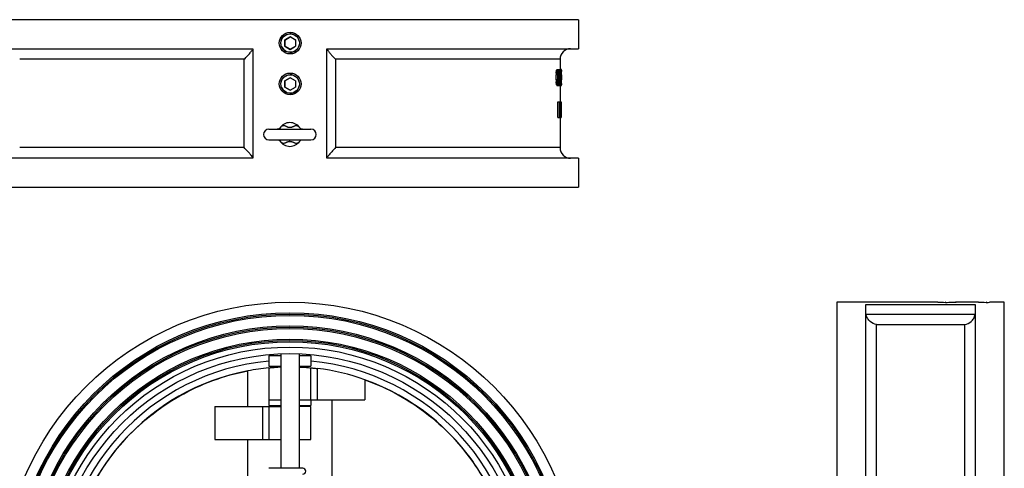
# Model space of a CAD drawing. Header units: millimetres. Extents: x 35 to 1506, y -73 to 359.
# Tile 13 of 13: x 1132 to 1506, y 189 to 359. Entities that reach past the tile are written whole.
import ezdxf

# ---------------------------------------------------------------- set-up
doc = ezdxf.new("R2010")
doc.units = ezdxf.units.MM
doc.header["$LTSCALE"] = 30.734
doc.layers.get('0').update_dxf_attribs({"linetype": 'CONTINUOUS'})

msp = doc.modelspace()

# ---------------------------------------------------------------- linework, layer by layer
at = {"color": 7, "linetype": 'Continuous'}
for p, q in [((1344.2, 359.18), (1125.2, 359.18)), ((1344.2, 359.18), (1344.2, 348.18)), ((1125.2, 348.18), (1220.7, 348.18)), ((1220.7, 348.18), (1220.7, 306.68)), ((1248.7, 306.68), (1248.7, 348.18)), ((1248.7, 348.18), (1344.2, 348.18)), ((1217.38, 344.18), (1132.2, 344.18)), ((1217.38, 310.68), (1217.38, 344.18)), ((1252.03, 344.18), (1252.03, 310.68)), ((1337.2, 344.18), (1252.03, 344.18)), ((1337.2, 344.18), (1337.2, 340.28)), ((1336.35, 339.9), (1335.84, 339.9)), ((1336.43, 340.16), (1335.93, 340.16)), ((1336.02, 340.28), (1337.13, 340.28)), ((1337.04, 340.28), (1337.04, 334.28)), ((1337.13, 340.28), (1337.63, 340.28)), ((1337.13, 334.28), (1337.13, 340.28)), ((1337.63, 340.28), (1337.63, 334.28)), ((1337.7, 340.28), (1337.66, 340.28)), ((1337.7, 340.03), (1337.7, 339.52)), ((1335.72, 338.88), (1335.7, 338.24)), ((1336.2, 338.24), (1335.7, 338.24)), ((1335.7, 336.33), (1335.7, 338.24)), ((1336.2, 336.33), (1335.7, 336.33)), ((1335.7, 336.33), (1335.72, 335.69)), ((1336.23, 338.88), (1335.72, 338.88)), ((1336.27, 339.39), (1335.76, 339.39)), ((1336.2, 338.24), (1336.2, 336.33)), ((1336.33, 338.75), (1336.93, 338.75)), ((1336.35, 338.75), (1336.33, 338.24)), ((1336.33, 336.33), (1336.33, 338.24)), ((1336.33, 336.33), (1336.35, 335.82)), ((1336.81, 339.13), (1336.39, 339.13)), ((1336.76, 339.39), (1336.45, 339.39)), ((1336.53, 339.52), (1336.69, 339.52)), ((1336.54, 335.82), (1336.54, 338.75)), ((1336.83, 338.75), (1336.81, 339.13)), ((1337.65, 339.52), (1337.7, 339.52)), ((1337.65, 339.39), (1337.7, 339.39)), ((1337.65, 339.13), (1337.7, 339.13)), ((1337.65, 338.75), (1337.7, 338.75)), ((1337.65, 338.24), (1337.7, 338.24)), ((1337.65, 336.33), (1337.7, 336.33)), ((1337.7, 338.24), (1337.7, 338.75)), ((1337.7, 338.24), (1337.7, 336.33)), ((1337.7, 335.82), (1337.7, 336.33)), ((1336.23, 335.69), (1335.72, 335.69)), ((1336.27, 335.18), (1335.76, 335.18)), ((1336.35, 334.67), (1335.84, 334.67)), ((1336.43, 334.41), (1335.93, 334.41)), ((1336.02, 334.28), (1337.04, 334.28)), ((1336.33, 335.82), (1336.93, 335.82)), ((1336.81, 335.43), (1336.39, 335.43)), ((1336.76, 335.18), (1336.45, 335.18)), ((1336.69, 335.05), (1336.53, 335.05)), ((1336.81, 335.43), (1336.83, 335.82)), ((1337.07, 334.28), (1337.13, 334.28)), ((1337.13, 334.28), (1337.7, 334.28)), ((1337.2, 334.28), (1337.2, 328.06)), ((1337.65, 335.82), (1337.7, 335.82)), ((1337.65, 335.43), (1337.7, 335.43)), ((1337.65, 335.18), (1337.7, 335.18)), ((1337.7, 335.05), (1337.65, 335.05)), ((1337.7, 335.05), (1337.7, 334.54)), ((1336.35, 328.06), (1337.65, 328.06)), ((1336.35, 322.06), (1336.35, 328.06)), ((1336.85, 328.06), (1336.85, 322.06)), ((1336.95, 327.42), (1337.21, 327.42)), ((1336.95, 325.51), (1336.95, 327.42)), ((1336.95, 327.3), (1337.25, 327.3)), ((1336.95, 327.04), (1337.27, 327.04)), ((1336.95, 326.66), (1337.28, 326.66)), ((1336.95, 326.27), (1337.28, 326.27)), ((1336.95, 325.89), (1337.27, 325.89)), ((1336.95, 325.64), (1337.25, 325.64)), ((1337.21, 325.51), (1336.95, 325.51)), ((1337.28, 326.66), (1337.27, 327.04)), ((1337.28, 326.66), (1337.28, 326.27)), ((1337.34, 327.04), (1337.35, 326.66)), ((1337.35, 326.15), (1337.35, 326.66)), ((1337.42, 328.06), (1337.42, 322.06)), ((1337.48, 322.06), (1337.48, 327.3)), ((1337.65, 328.06), (1337.65, 322.96)), ((1336.35, 322.06), (1337.42, 322.06)), ((1336.95, 324.74), (1337.2, 324.74)), ((1336.95, 322.06), (1336.95, 324.74)), ((1337.2, 322.06), (1337.2, 310.68)), ((1337.44, 322.06), (1337.64, 322.06)), ((1337.67, 322.06), (1337.67, 322.96)), ((1226.7, 317.68), (1242.7, 317.68)), ((1230.91, 318.1), (1230.91, 318.1)), ((1217.38, 310.68), (1132.2, 310.68)), ((1226.7, 313.68), (1242.7, 313.68)), ((1230.9, 313.27), (1230.9, 313.27)), ((1234.7, 313.07), (1234.71, 313.68)), ((1238.49, 313.26), (1238.5, 313.26)), ((1337.2, 310.68), (1252.03, 310.68)), ((1220.7, 306.68), (1125.2, 306.68)), ((1344.2, 306.68), (1248.7, 306.68)), ((1344.2, 306.68), (1344.2, 295.68)), ((1125.2, 295.68), (1344.2, 295.68)), ((1442.2, 252.11), (1442.2, 33.11)), ((1479.6, 252.11), (1442.2, 252.11)), ((1453.2, 34.01), (1453.2, 251.22)), ((1453.2, 251.22), (1494.7, 251.22)), ((1480.43, 252.09), (1479.59, 252.11)), ((1483.5, 252.06), (1483.33, 252.06)), ((1495.1, 252.11), (1487.44, 252.11)), ((1494.7, 251.22), (1494.7, 34.01)), ((1495.93, 252.09), (1495.09, 252.11)), ((1499, 252.06), (1498.83, 252.06)), ((1505.7, 252.11), (1502.94, 252.11)), ((1505.7, 33.11), (1505.7, 252.11)), ((1453.25, 247.58), (1494.65, 247.58)), ((1457.2, 41.59), (1457.2, 243.64)), ((1457.2, 243.64), (1490.7, 243.64)), ((1490.7, 41.59), (1490.7, 243.64)), ((1226.7, 231.8), (1226.7, 227.8)), ((1231.2, 231.8), (1226.7, 231.8)), ((1231.2, 232.55), (1231.2, 189.15)), ((1238.2, 232.55), (1238.2, 189.15)), ((1242.7, 231.8), (1238.2, 231.8)), ((1242.7, 231.8), (1242.7, 227.8)), ((1218.8, 212.61), (1218.8, 226.09)), ((1226.7, 227.8), (1231.2, 227.8)), ((1226.7, 227.24), (1226.7, 215.11)), ((1238.2, 227.8), (1242.7, 227.8)), ((1242.68, 215.11), (1242.68, 227.24)), ((1245.12, 215.11), (1245.12, 226.97)), ((1263.13, 222.71), (1263.13, 215.11)), ((1226.7, 215.11), (1231.2, 215.11)), ((1226.7, 214.91), (1226.7, 212.91)), ((1231.2, 214.91), (1226.7, 214.91)), ((1226.7, 212.91), (1231.2, 212.91)), ((1238.2, 215.11), (1263.13, 215.11)), ((1242.7, 214.91), (1238.2, 214.91)), ((1238.2, 212.91), (1242.7, 212.91)), ((1242.7, 214.91), (1242.7, 212.91)), ((1250.61, 215.11), (1250.61, 153.1)), ((1206.28, 212.61), (1206.28, 200.11)), ((1206.28, 212.61), (1231.2, 212.61)), ((1224.29, 212.61), (1224.29, 200.11)), ((1226.72, 212.61), (1226.72, 200.11)), ((1242.7, 212.61), (1238.2, 212.61)), ((1242.7, 200.11), (1242.7, 212.61)), ((1206.28, 200.11), (1231.2, 200.11)), ((1218.8, 134.38), (1218.8, 200.11)), ((1238.2, 200.11), (1242.7, 200.11)), ((1239.52, 189.15), (1226.68, 189.15))]:
    msp.add_line(p, q, dxfattribs=at)
at = {"linetype": 'Continuous'}
for p, q in [((1234.81, 352.68), (1232.75, 351.5)), ((1232.75, 351.5), (1232.8, 351.47)), ((1232.75, 349.13), (1232.75, 351.5)), ((1232.8, 351.47), (1234.81, 352.63)), ((1232.8, 351.47), (1232.8, 349.16)), ((1234.81, 352.63), (1234.81, 352.68)), ((1236.86, 351.5), (1234.81, 352.68)), ((1236.81, 351.47), (1234.81, 352.63)), ((1236.81, 351.47), (1236.86, 351.5)), ((1236.81, 351.47), (1236.81, 349.16)), ((1236.86, 351.5), (1236.86, 349.13)), ((1232.8, 349.16), (1232.75, 349.13)), ((1232.75, 349.13), (1234.81, 347.95)), ((1234.81, 348.01), (1232.8, 349.16)), ((1234.81, 348.01), (1236.81, 349.16)), ((1234.81, 347.95), (1236.86, 349.13)), ((1234.81, 348.01), (1234.81, 347.95)), ((1236.81, 349.16), (1236.86, 349.13)), ((1234.8, 346.76), (1234.81, 346.76)), ((1234.81, 346.76), (1234.81, 346.76)), ((1234.81, 337.18), (1232.75, 336)), ((1232.8, 335.97), (1234.81, 337.13)), ((1234.81, 337.13), (1234.81, 337.18)), ((1236.86, 336), (1234.81, 337.18)), ((1236.81, 335.97), (1234.81, 337.13)), ((1232.75, 336), (1232.8, 335.97)), ((1232.75, 333.63), (1232.75, 336)), ((1232.8, 333.66), (1232.75, 333.63)), ((1232.75, 333.63), (1234.81, 332.45)), ((1232.8, 335.97), (1232.8, 333.66)), ((1234.81, 332.51), (1232.8, 333.66)), ((1234.81, 332.51), (1236.81, 333.66)), ((1234.81, 332.45), (1236.86, 333.63)), ((1234.81, 332.51), (1234.81, 332.45)), ((1236.81, 335.97), (1236.86, 336)), ((1236.81, 335.97), (1236.81, 333.66)), ((1236.81, 333.66), (1236.86, 333.63)), ((1236.86, 336), (1236.86, 333.63)), ((1234.8, 331.26), (1234.81, 331.26)), ((1234.81, 331.26), (1234.81, 331.26))]:
    msp.add_line(p, q, dxfattribs=at)
at = {"color": 7, "linetype": 'Continuous'}
for points in [[(1230.91, 318.1), (1230.84, 318.04), (1230.71, 317.93), (1230.49, 317.81), (1230.19, 317.72), (1229.87, 317.68)], [(1238.53, 318.06), (1238.5, 318.1), (1238.5, 318.09)], [(1239.53, 317.68), (1239.21, 317.72), (1238.91, 317.81), (1238.69, 317.93), (1238.56, 318.04), (1238.53, 318.06)], [(1229.87, 313.68), (1230.2, 313.64), (1230.5, 313.55), (1230.71, 313.43), (1230.85, 313.33), (1230.87, 313.3)], [(1230.87, 313.3), (1230.91, 313.26), (1230.9, 313.27)], [(1238.5, 313.26), (1238.56, 313.33), (1238.69, 313.43), (1238.9, 313.55), (1239.2, 313.64), (1239.53, 313.68)]]:
    msp.add_lwpolyline(points, dxfattribs=at)
for centre, radius in [((1234.8, 350.32), 4.12), ((1234.8, 350.32), 3.5), ((1234.8, 334.82), 4.12), ((1234.8, 334.82), 3.5)]:
    msp.add_circle(centre, radius)
for radius in [109.5, 105.5, 105, 104.5, 100.5, 100, 99.5, 95.5, 95, 94.5, 92.5, 90]:
    msp.add_circle((1234.7, 142.61), radius, dxfattribs=at)
at = {"linetype": 'Continuous'}
for centre, radius, start, end in [((1234.81, 350.32), 2.3, 149.5657, 150.4343), ((1234.81, 350.32), 2.3, 89.5657, 90.4343), ((1234.8, 350.3), 3.51, 77.8509, 89.9868), ((1234.81, 350.32), 2.3, 29.5657, 30.4343), ((1234.61, 350.51), 3.46, 42.496, 50.805), ((1234.81, 350.32), 3.5, 203.5988, 304.7077), ((1234.81, 350.32), 2.3, 209.5657, 210.4343), ((1234.81, 350.32), 2.3, 269.5657, 270.4343), ((1234.71, 350.28), 3.53, 271.6562, 306.3093), ((1234.81, 350.32), 2.3, 329.5657, 330.4343), ((1234.62, 350.11), 3.44, 309.1841, 310.6916), ((1234.81, 350.31), 3.49, 304.771, 306.2042), ((1234.81, 350.3), 3.49, 306.2042, 307.419), ((1234.8, 350.32), 3.5, 307.4019, 341.5284), ((1234.81, 334.82), 2.3, 89.5657, 90.4343), ((1234.8, 334.8), 3.51, 77.8509, 89.9868), ((1234.61, 335.01), 3.46, 42.496, 50.805), ((1234.81, 334.82), 3.5, 203.5988, 304.7077), ((1234.81, 334.82), 2.3, 149.5657, 150.4343), ((1234.81, 334.82), 2.3, 209.5657, 210.4343), ((1234.81, 334.82), 2.3, 269.5657, 270.4343), ((1234.81, 334.82), 2.3, 29.5657, 30.4343), ((1234.81, 334.82), 2.3, 329.5657, 330.4343), ((1234.8, 334.82), 3.5, 307.4019, 341.5284), ((1234.71, 334.78), 3.53, 271.6562, 306.3093), ((1234.62, 334.61), 3.44, 309.1841, 310.6916), ((1234.81, 334.81), 3.49, 304.771, 306.2042), ((1234.81, 334.8), 3.49, 306.2042, 307.419)]:
    msp.add_arc(centre, radius, start, end, dxfattribs=at)
at = {"color": 7, "linetype": 'Continuous'}
for centre, radius, start, end in [((1341.2, 344.18), 4, 90, 180), ((1226.7, 315.68), 2, 90, 270), ((1234.7, 315.68), 4.5, 32.3954, 147.4485), ((1242.7, 315.68), 2, 270, 90), ((1234.7, 315.68), 4.5, 212.3875, 327.4363), ((1341.2, 310.68), 4, 180, 270), ((1483.44, 373.13), 121.08, 268.5755, 269.9492), ((1483.42, 367.34), 115.29, 270.0398, 270.5919), ((1498.94, 373.13), 121.08, 268.5755, 269.9492), ((1498.92, 367.34), 115.29, 270.0398, 270.5919), ((1234.7, 142.61), 87.5, 95.2653, 264.735), ((1234.7, 142.61), 87.5, 275.2653, 84.735), ((1234.7, 142.61), 85, 100.7855, 250.4616), ((1235, 138.32), 89.29, 92.4428, 93.1008), ((1234.67, 142.65), 84.97, 70.4304, 82.9353), ((1234.7, 142.61), 85, 280.7855, 70.4616), ((1239.58, 188.02), 1.12, 270, 90)]:
    msp.add_arc(centre, radius, start, end, dxfattribs=at)
for centre, major_axis, ratio, start_param, end_param in [((1234.7, 356.88), (0, 104.68), 0.979167, -1.738657, -1.733711), ((1234.7, 348.39), (102.5, 0), 0.510638, -0.162915, -0.157973), ((1234.7, 343.45), (102.5, 0), 0.204255, -0.157973, -0.151802), ((1234.7, 356.88), (0, 105.19), 0.979167, -1.737834, -1.732913), ((1234.7, 348.39), (103, 0), 0.510638, -0.162117, -0.1572), ((1234.7, 343.45), (103, 0), 0.204255, -0.1572, -0.151059), ((1234.7, 337.35), (103, 0), 0.204255, 6.41708, 6.423205), ((1234.7, 333.13), (103, 0), 0.510638, 0.128998, 0.133895), ((1234.7, 326.37), (0, 105.19), 0.979167, 4.836494, 4.841387), ((1234.7, 340.1), (103, 0), 0.204255, 0.002427, 0.008495), ((1234.7, 340.03), (103, 0), 0.510639, 0, 0.002427), ((1234.7, 374.37), (0, 209.36), 0.489583, -1.741131, -1.738657), ((1234.7, 427.6), (0, 525.96), 0.195833, 4.541658, 4.542889), ((1234.7, 246.96), (0, 525.96), 0.195833, 4.881889, 4.88312), ((1234.7, 374.37), (0, 210.38), 0.489583, 4.542889, 4.545351), ((1234.7, 364.22), (0, 157.79), 0.652777, -1.732913, -1.730454), ((1234.7, 350.28), (103, 0), 0.680851, 6.123527, 6.127214), ((1234.7, 343.48), (103, 0), 0.255319, 6.127214, 6.132126), ((1234.7, 335.85), (103, 0), 0.255319, 0.13512, 0.14002), ((1234.7, 329.94), (103, 0), 0.680851, 6.414631, 6.418305), ((1234.7, 274.28), (0, 525.96), 0.195833, -1.447914, -1.446692), ((1234.7, 339.29), (103, 0), 0.255319, 6.286826, 6.291681), ((1234.7, 339.13), (103, 0), 0.680851, 0, 0.003641), ((1234.7, 339.13), (0, 157.79), 0.652775, -1.573224, -1.570796), ((1234.7, 300.2), (0, 209.36), 0.489583, -1.402936, -1.400462), ((1234.7, 317.69), (0, 104.68), 0.979167, -1.407882, -1.402936), ((1234.7, 326.18), (102.5, 0), 0.510638, 6.441159, 6.4461), ((1234.7, 331.12), (102.5, 0), 0.204255, 0.151802, 0.157973), ((1234.7, 300.2), (0, 210.38), 0.489583, 4.879427, 4.881889), ((1234.7, 317.69), (0, 105.19), 0.979167, -1.408679, -1.403759), ((1234.7, 310.35), (0, 157.79), 0.652778, -1.411138, -1.408679), ((1234.7, 326.18), (103, 0), 0.510638, 0.1572, 0.162117), ((1234.7, 324.28), (103, 0), 0.680851, 6.439157, 6.442843), ((1234.7, 331.12), (103, 0), 0.204255, 0.151059, 0.1572), ((1234.7, 331.09), (103, 0), 0.255319, 0.151059, 0.155971), ((1234.7, 338.72), (103, 0), 0.255319, -0.14002, -0.13512), ((1234.7, 337.22), (103, 0), 0.204255, 6.143165, 6.14929), ((1234.7, 344.62), (103, 0), 0.680851, 6.148066, 6.151739), ((1234.7, 341.43), (103, 0), 0.510638, 6.14929, 6.154187), ((1234.7, 348.2), (0, 105.19), 0.979167, 4.583391, 4.588284), ((1234.7, 400.28), (0, 525.96), 0.195833, -1.694901, -1.693678), ((1234.7, 335.43), (0, 157.79), 0.652775, 4.712389, 4.714816), ((1234.7, 335.43), (103, 0), 0.680851, 6.279545, 6.283185), ((1234.7, 335.27), (103, 0), 0.255319, 6.27469, 6.279545), ((1234.7, 334.54), (103, 0), 0.510639, -0.002427, 0), ((1234.7, 334.46), (103, 0), 0.204255, -0.008495, -0.002427), ((1234.7, 325.98), (103, 0), 0.204255, 0.092937, 0.099033), ((1234.7, 324), (103, 0), 0.340425, 6.377341, 6.380999), ((1234.7, 328.93), (103, 0), 0.340425, 6.185372, 6.189029), ((1234.7, 317.41), (0, 105.19), 0.979167, 4.804107, 4.806545), ((1234.7, 335.53), (0, 105.19), 0.979167, 4.618233, 4.620671), ((1234.7, 320.61), (103, 0), 0.765958, 0.088063, 0.092937), ((1234.7, 332.19), (103, 0), 0.765958, -0.092937, -0.088063), ((1234.7, 354.79), (0, 315.57), 0.326389, 4.620671, 4.621889), ((1234.7, 315.22), (0, 140.26), 0.734375, -1.486388, -1.482733), ((1234.7, 337.59), (0, 140.26), 0.734375, -1.658859, -1.655205), ((1234.7, 352.37), (0, 315.57), 0.326389, -1.655205, -1.653987), ((1234.7, 315.89), (0, 172.51), 0.597053, -1.535024, -1.504644), ((1234.7, 317.55), (0, 168.31), 0.611979, 4.744518, 4.774893), ((1234.7, 326.82), (103, 0), 0.204255, 6.184152, 6.190248), ((1234.99, 142.61), (86.05, 0), 0.987797, 1.667274, 1.760144)]:
    msp.add_ellipse(centre, major_axis=major_axis, ratio=ratio, start_param=start_param, end_param=end_param, dxfattribs=at)
at = {"linetype": 'Continuous'}
for points, knots in [([(1231.42, 349.41), (1231.29, 349.92), (1231.25, 351.03), (1231.93, 352.52), (1233.2, 353.57), (1234.28, 353.82), (1234.81, 353.82)], [0, 0, 0, 0, 0.250024, 0.500005, 0.749995, 1, 1, 1, 1]), ([(1235.54, 353.74), (1236.02, 353.63), (1236.94, 353.22), (1237.94, 352.1), (1238.39, 350.67), (1238.28, 349.67), (1238.12, 349.21)], [0, 0, 0, 0, 0.250024, 0.500029, 0.749996, 1, 1, 1, 1]), ([(1231.42, 333.91), (1231.29, 334.42), (1231.25, 335.53), (1231.93, 337.02), (1233.2, 338.07), (1234.28, 338.32), (1234.81, 338.32)], [0, 0, 0, 0, 0.250024, 0.500005, 0.749995, 1, 1, 1, 1]), ([(1235.54, 338.24), (1236.02, 338.13), (1236.94, 337.72), (1237.94, 336.6), (1238.39, 335.17), (1238.28, 334.17), (1238.12, 333.71)], [0, 0, 0, 0, 0.250024, 0.500029, 0.749996, 1, 1, 1, 1])]:
    msp.add_open_spline(points, degree=3, knots=knots, dxfattribs=at)
at = {"color": 7, "linetype": 'Continuous'}
for points, knots in [([(1217.38, 344.18), (1217.77, 344.59), (1218.34, 345.19), (1219.07, 346), (1219.56, 346.56), (1220, 347.08), (1220.34, 347.52), (1220.57, 347.84), (1220.67, 348.03), (1220.7, 348.11), (1220.7, 348.14)], [0, 0, 0, 0, 0.326974, 0.481982, 0.62756, 0.759438, 0.871403, 0.954761, 0.982586, 1, 1, 1, 1]), ([(1248.7, 348.14), (1248.7, 348.1), (1248.73, 348.03), (1248.77, 347.95), (1248.8, 347.91)], [0, 0, 0, 0, 0.38286, 1, 1, 1, 1]), ([(1248.8, 347.91), (1248.94, 347.66), (1249.37, 347.12), (1250.11, 346.24), (1251.03, 345.23), (1251.68, 344.54), (1252.03, 344.18)], [0, 0, 0, 0, 0.174194, 0.418703, 0.700018, 1, 1, 1, 1]), ([(1238.5, 318.09), (1238.41, 318.24), (1238.2, 318.5), (1237.81, 318.81), (1237.36, 318.97), (1236.87, 318.98), (1236.47, 318.86), (1236.14, 318.72), (1235.88, 318.6), (1235.61, 318.47), (1235.23, 318.34), (1234.71, 318.27), (1234.19, 318.33), (1233.8, 318.47), (1233.53, 318.59), (1233.27, 318.72), (1232.95, 318.86), (1232.54, 318.97), (1232.05, 318.97), (1231.6, 318.81), (1231.21, 318.51), (1231, 318.25), (1230.91, 318.1)], [0, 0, 0, 0, 0.061045, 0.117922, 0.172635, 0.22847, 0.288673, 0.321025, 0.354891, 0.390103, 0.426311, 0.49987, 0.573449, 0.609692, 0.644962, 0.678897, 0.711319, 0.771653, 0.827557, 0.882259, 0.939052, 1, 1, 1, 1]), ([(1220.61, 306.95), (1220.46, 307.2), (1220.03, 307.74), (1219.29, 308.62), (1218.38, 309.63), (1217.72, 310.33), (1217.38, 310.68)], [0, 0, 0, 0, 0.174194, 0.418703, 0.700018, 1, 1, 1, 1]), ([(1230.9, 313.27), (1230.99, 313.13), (1231.2, 312.86), (1231.59, 312.56), (1232.04, 312.39), (1232.53, 312.39), (1232.94, 312.5), (1233.27, 312.65), (1233.53, 312.77), (1233.8, 312.89), (1234.18, 313.03), (1234.5, 313.07), (1234.7, 313.07)], [0, 0, 0, 0, 0.12209, 0.235818, 0.34516, 0.456912, 0.577428, 0.642183, 0.709963, 0.780423, 0.852873, 1, 1, 1, 1]), ([(1234.7, 313.07), (1234.81, 313.07), (1235.02, 313.05), (1235.32, 313), (1235.61, 312.89), (1235.88, 312.77), (1236.13, 312.65), (1236.46, 312.5), (1236.87, 312.39), (1237.35, 312.39), (1237.81, 312.55), (1238.2, 312.85), (1238.4, 313.12), (1238.49, 313.26)], [0, 0, 0, 0, 0.073921, 0.147455, 0.219916, 0.290398, 0.358205, 0.422987, 0.543512, 0.655233, 0.764565, 0.878078, 1, 1, 1, 1]), ([(1252.03, 310.68), (1251.63, 310.28), (1251.06, 309.67), (1250.33, 308.87), (1249.84, 308.3), (1249.41, 307.79), (1249.06, 307.34), (1248.83, 307.03), (1248.73, 306.83), (1248.7, 306.76), (1248.7, 306.73)], [0, 0, 0, 0, 0.326974, 0.481982, 0.62756, 0.759438, 0.871403, 0.954761, 0.982586, 1, 1, 1, 1]), ([(1220.7, 306.73), (1220.7, 306.76), (1220.67, 306.84), (1220.63, 306.91), (1220.61, 306.95)], [0, 0, 0, 0, 0.38286, 1, 1, 1, 1]), ([(1484.61, 252.06), (1485.27, 252.07), (1486.23, 252.07), (1487.18, 252.11), (1487.47, 252.11)], [0, 0, 0, 0, 0.697732, 1, 1, 1, 1]), ([(1487.48, 252.11), (1487.49, 252.11), (1487.43, 252.11), (1487.4, 252.11), (1487.27, 252.1), (1487.19, 252.1), (1487.14, 252.1)], [0, 0, 0, 0, 0.058931, 0.247463, 0.562484, 1, 1, 1, 1]), ([(1502.97, 252.11), (1502.68, 252.11), (1501.73, 252.07), (1500.77, 252.07), (1500.11, 252.06)], [0, 0, 0, 0, 0.302324, 1, 1, 1, 1]), ([(1457.2, 243.64), (1456.32, 243.78), (1454.98, 244.45), (1453.72, 245.98), (1453.33, 247.02), (1453.25, 247.58)], [0, 0, 0, 0, 0.451529, 0.712867, 1, 1, 1, 1]), ([(1490.7, 243.64), (1491.58, 243.78), (1492.92, 244.45), (1494.18, 245.98), (1494.57, 247.02), (1494.65, 247.58)], [0, 0, 0, 0, 0.451534, 0.712868, 1, 1, 1, 1]), ([(1206.28, 62.54), (1201.94, 64.09), (1193.48, 67.9), (1181.9, 75.61), (1171.72, 85.09), (1163.21, 96.1), (1156.61, 108.35), (1152.09, 121.5), (1149.76, 135.22), (1149.68, 149.13), (1151.87, 162.87), (1156.26, 176.07), (1162.74, 188.38), (1171.12, 199.48), (1181.2, 209.07), (1192.71, 216.89), (1205.32, 222.74), (1214.26, 225.23), (1218.8, 226.09)], [0, 0, 0, 0, 0.062495, 0.124989, 0.187487, 0.249988, 0.312491, 0.374996, 0.437501, 0.500007, 0.562513, 0.625017, 0.68752, 0.75002, 0.812518, 0.875014, 0.937506, 1, 1, 1, 1]), ([(1226.7, 227.24), (1226.7, 227.24), (1226.71, 227.24), (1226.72, 227.24), (1226.74, 227.24), (1226.78, 227.24), (1226.84, 227.25), (1226.95, 227.26), (1227.08, 227.27), (1227.23, 227.28), (1227.42, 227.3), (1227.72, 227.32), (1228.16, 227.35), (1228.75, 227.4), (1229.44, 227.44), (1229.92, 227.47), (1230.17, 227.49)], [0, 0, 0, 0, 0.001066, 0.004241, 0.009527, 0.016917, 0.037995, 0.067423, 0.105071, 0.150775, 0.204374, 0.265685, 0.410417, 0.582799, 0.780283, 1, 1, 1, 1]), ([(1238.21, 227.55), (1238.78, 227.52), (1239.82, 227.47), (1241.17, 227.38), (1242.09, 227.3), (1242.54, 227.26), (1242.68, 227.24)], [0, 0, 0, 0, 0.38739, 0.696053, 0.905086, 1, 1, 1, 1]), ([(1242.68, 227.24), (1242.76, 227.23), (1243.02, 227.21), (1243.83, 227.12), (1244.56, 227.04), (1245.12, 226.97)], [0, 0, 0, 0, 0.096585, 0.31774, 1, 1, 1, 1]), ([(1263.12, 222.69), (1267.47, 221.14), (1275.93, 217.32), (1287.51, 209.62), (1297.69, 200.14), (1306.19, 189.13), (1312.79, 176.88), (1317.32, 163.73), (1319.65, 150.01), (1319.72, 136.1), (1317.53, 122.36), (1313.14, 109.16), (1306.67, 96.85), (1298.28, 85.75), (1288.2, 76.16), (1276.7, 68.34), (1264.08, 62.49), (1255.14, 60), (1250.61, 59.13)], [0, 0, 0, 0, 0.062495, 0.124989, 0.187487, 0.249988, 0.312491, 0.374996, 0.437501, 0.500007, 0.562513, 0.625017, 0.68752, 0.75002, 0.812518, 0.875014, 0.937506, 1, 1, 1, 1])]:
    msp.add_open_spline(points, degree=3, knots=knots, dxfattribs=at)

doc.saveas('drawing.dxf')
